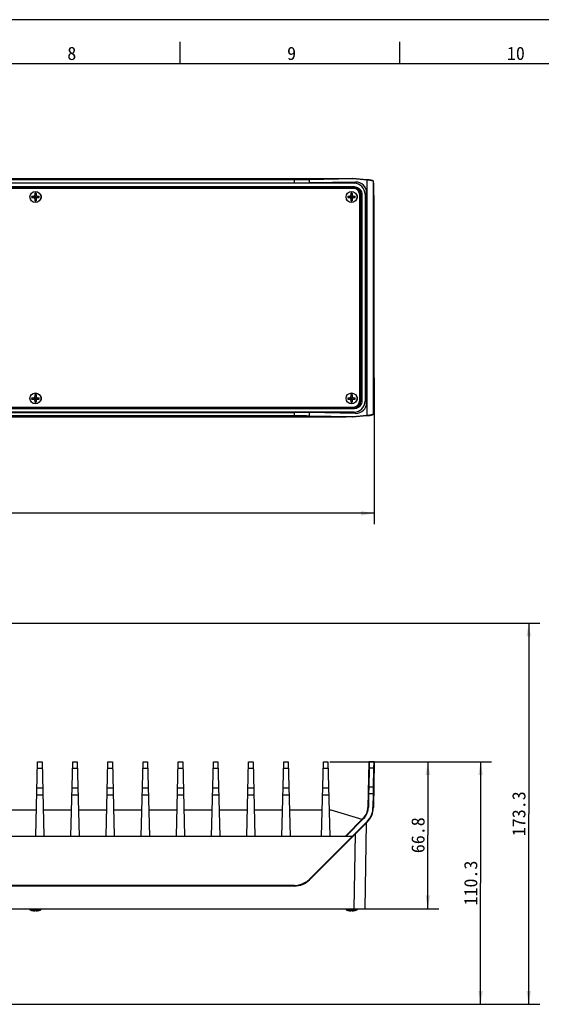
# Model space of a CAD drawing. Header units: millimetres. Extents: x 0 to 594, y 0 to 420.
# Tile 24 of 25: x 358 to 477, y 196 to 420. Entities that reach past the tile are written whole.
import ezdxf
from ezdxf.enums import TextEntityAlignment as Align

# ---------------------------------------------------------------- set-up
doc = ezdxf.new("R2010")
doc.units = ezdxf.units.MM
doc.header["$LTSCALE"] = 32.67
doc.layers.get('0').update_dxf_attribs({"linetype": 'CONTINUOUS'})
doc.layers.add('00_COMPONENTS', color=7, linetype='CONTINUOUS')
doc.layers.add('51__DRAFT_DIMS', color=7, linetype='CONTINUOUS')
doc.styles.get("Standard").update_dxf_attribs({"font": 'simfang.ttf'})
doc.styles.add('TEXTSTYLE_2', font='simfang.ttf')
doc.styles.add('TEXTSTYLE_4', font='simfang.ttf')
doc.dimstyles.new('DIMSTYLE_1', dxfattribs={"dimtxt": 3, "dimasz": 3, "dimexe": 2.5, "dimexo": 0.5, "dimgap": 0.75, "dimtad": 1, "dimdec": 1, "dimlfac": 2, "dimdsep": 46, "dimtxsty": 'STANDARD', "dimblk": '_FILLED', "dimblk1": '_FILLED', "dimblk2": '_FILLED', "dimcen": 0.09, "dimclrt": 3, "dimazin": 2, "dimtp": 0.8, "dimtm": 0.8, "dimtfac": 1, "dimtdec": 1, "dimtofl": 0, "dimtmove": 0, "dimatfit": 3, "dimldrblk": '_FILLED', "dimfxl": 1, "dimtolj": 1, "dimarcsym": 0})
doc.dimstyles.new('DIMSTYLE_3', dxfattribs={"dimtxt": 3, "dimasz": 3, "dimexe": 2.5, "dimexo": 0.5, "dimgap": 0.75, "dimtad": 1, "dimlfac": 2, "dimdsep": 46, "dimtxsty": 'STANDARD', "dimblk": '_FILLED', "dimblk1": '_FILLED', "dimblk2": '_FILLED', "dimcen": 0.09, "dimclrt": 3, "dimazin": 2, "dimtp": 0.3, "dimtm": 0.3, "dimtfac": 1, "dimtofl": 0, "dimtmove": 0, "dimatfit": 3, "dimldrblk": '_FILLED', "dimfxl": 1, "dimtolj": 1, "dimarcsym": 0})
doc.dimstyles.new('DIMSTYLE_4', dxfattribs={"dimtxt": 3, "dimasz": 3, "dimexe": 2.5, "dimexo": 0.5, "dimgap": 0.75, "dimtad": 1, "dimdec": 1, "dimlfac": 2, "dimdsep": 46, "dimtxsty": 'STANDARD', "dimblk": '_FILLED', "dimblk1": '_FILLED', "dimblk2": '_FILLED', "dimcen": 0.09, "dimclrt": 3, "dimazin": 2, "dimtp": 0.5, "dimtm": 0.5, "dimtfac": 1, "dimtdec": 1, "dimtofl": 0, "dimtmove": 0, "dimatfit": 3, "dimldrblk": '_FILLED', "dimfxl": 1, "dimtolj": 1, "dimarcsym": 0})
doc.dimstyles.new('DIMSTYLE_6', dxfattribs={"dimtxt": 3, "dimasz": 3, "dimexe": 2.5, "dimexo": 0.5, "dimgap": 0.75, "dimtad": 1, "dimdec": 1, "dimlfac": 2, "dimdsep": 46, "dimtxsty": 'STANDARD', "dimblk": '_FILLED', "dimblk1": '_FILLED', "dimblk2": '_FILLED', "dimcen": 0.09, "dimclrt": 3, "dimazin": 2, "dimtp": 0.3, "dimtm": 0.3, "dimtfac": 1, "dimtdec": 1, "dimtofl": 0, "dimtmove": 0, "dimatfit": 3, "dimldrblk": '_FILLED', "dimfxl": 1, "dimtolj": 1, "dimarcsym": 0})

# ---------------------------------------------------------------- blocks, each defined once
blk = doc.blocks.new('_FILLED')
at = {"color": 0, "linetype": 'ByBlock'}
blk.add_solid([(0, 0), (-1, 0.167), (-1, -0.167)], dxfattribs=at)
blk = doc.blocks.new('*D1')
at = {"layer": '51__DRAFT_DIMS', "color": 4}
for p, q in [((134.64, 338.58), (134.64, 305.29)), ((438.77, 338.58), (438.77, 305.29)), ((134.64, 307.79), (286.71, 307.79)), ((438.77, 307.79), (286.71, 307.79))]:
    blk.add_line(p, q, dxfattribs=at)
at = {"layer": '51__DRAFT_DIMS', "color": 4, "xscale": 3, "yscale": 3, "zscale": 3, "rotation": 180}
blk.add_blockref('_FILLED', (134.64, 307.79), dxfattribs=at)
at = {"layer": '51__DRAFT_DIMS', "color": 4, "xscale": 3, "yscale": 3, "zscale": 3}
blk.add_blockref('_FILLED', (438.77, 307.79), dxfattribs=at)
at = {"layer": '51__DRAFT_DIMS', "color": 3}
blk.add_text('608.3', height=3, dxfattribs=at).set_placement((286.71, 308.54), align=Align.CENTER)
blk = doc.blocks.new('*D4')
at = {"layer": '51__DRAFT_DIMS', "color": 4}
for p, q in [((321.21, 282.8), (476.42, 282.8)), ((473.92, 282.8), (473.92, 239.48)), ((473.92, 196.16), (473.92, 239.48)), ((300.73, 196.16), (476.42, 196.16))]:
    blk.add_line(p, q, dxfattribs=at)
at = {"layer": '51__DRAFT_DIMS', "color": 4, "xscale": 3, "yscale": 3, "zscale": 3}
for p, rotation in [((473.92, 282.8), 90), ((473.92, 196.16), 270)]:
    blk.add_blockref('_FILLED', p, dxfattribs=dict(at, rotation=rotation))
at = {"layer": '51__DRAFT_DIMS', "color": 3}
blk.add_text('173.3', height=3, rotation=90, dxfattribs=at).set_placement((473.17, 239.48), align=Align.CENTER)
blk = doc.blocks.new('*D9')
at = {"layer": '51__DRAFT_DIMS', "color": 4}
for p, q in [((428.71, 251.3), (453.47, 251.3)), ((450.97, 251.3), (450.97, 234.6)), ((450.97, 217.9), (450.97, 234.6)), ((434.71, 217.9), (453.47, 217.9))]:
    blk.add_line(p, q, dxfattribs=at)
at = {"layer": '51__DRAFT_DIMS', "color": 4, "xscale": 3, "yscale": 3, "zscale": 3}
for p, rotation in [((450.97, 251.3), 90), ((450.97, 217.9), 270)]:
    blk.add_blockref('_FILLED', p, dxfattribs=dict(at, rotation=rotation))
at = {"layer": '51__DRAFT_DIMS', "color": 3}
blk.add_text('66.8', height=3, rotation=90, dxfattribs=at).set_placement((450.22, 234.6), align=Align.CENTER)
blk = doc.blocks.new('*D10')
at = {"layer": '51__DRAFT_DIMS', "color": 4}
for p, q in [((428.71, 251.3), (465.47, 251.3)), ((462.97, 251.3), (462.97, 223.73)), ((462.97, 196.16), (462.97, 223.73)), ((300.73, 196.16), (465.47, 196.16))]:
    blk.add_line(p, q, dxfattribs=at)
at = {"layer": '51__DRAFT_DIMS', "color": 4, "xscale": 3, "yscale": 3, "zscale": 3}
for p, rotation in [((462.97, 251.3), 90), ((462.97, 196.16), 270)]:
    blk.add_blockref('_FILLED', p, dxfattribs=dict(at, rotation=rotation))
at = {"layer": '51__DRAFT_DIMS', "color": 3}
blk.add_text('110.3', height=3, rotation=90, dxfattribs=at).set_placement((462.22, 223.73), align=Align.CENTER)

msp = doc.modelspace()

# ---------------------------------------------------------------- linework, layer by layer
at = {"color": 7}
for p, q in [((594, 420), (0, 420)), ((394.6373, 410), (394.6373, 414.9999)), ((444.6373, 410), (444.6373, 414.9999)), ((584, 410), (25, 410))]:
    msp.add_line(p, q, dxfattribs=at)
at = {"layer": '00_COMPONENTS', "color": 7}
for p, q in [((434.2081, 382.8001), (139.2074, 382.8001)), ((139.5631, 383.9001), (432.3606, 383.9001)), ((152.7788, 382.89), (420.6367, 382.89)), ((433.8525, 383.9001), (423.9954, 383.728)), ((434.505, 383.097), (424.0662, 382.9148)), ((437.1025, 383.6152), (433.849, 383.9001)), ((438.6466, 382.9602), (438.593, 383.229)), ((323.241, 381.7809), (434.2081, 381.7809)), ((433.9836, 381.6559), (324.9578, 381.6559)), ((361.5578, 380.5568), (361.5578, 380.1501)), ((361.8578, 380.5568), (361.8578, 380.1501)), ((433.4578, 380.5568), (433.4578, 380.1501)), ((433.7578, 380.5568), (433.7578, 380.1501)), ((437.0491, 332.9584), (437.0491, 380.6418)), ((438.7473, 377.9852), (438.6726, 382.2664)), ((360.851, 379.8501), (361.2578, 379.8501)), ((360.851, 379.5501), (361.2578, 379.5501)), ((361.1312, 379.5501), (361.1312, 379.8501)), ((361.4699, 379.4623), (361.9456, 379.938)), ((361.9456, 379.4623), (361.4699, 379.938)), ((361.5578, 380.2767), (361.8578, 380.2767)), ((361.5578, 379.8501), (361.8578, 379.8501)), ((361.5578, 379.5501), (361.5578, 379.8501)), ((361.5578, 379.7001), (361.8578, 379.7001)), ((361.5578, 379.5501), (361.8578, 379.5501)), ((361.5578, 379.2501), (361.5578, 378.8434)), ((361.5578, 379.1236), (361.8578, 379.1236)), ((361.7078, 379.5501), (361.7078, 379.8501)), ((361.8578, 379.5501), (361.8578, 379.8501)), ((361.8578, 379.2501), (361.8578, 378.8434)), ((362.1578, 379.8501), (362.5645, 379.8501)), ((362.1578, 379.5501), (362.5645, 379.5501)), ((362.2843, 379.5501), (362.2843, 379.8501)), ((432.751, 379.8501), (433.1578, 379.8501)), ((432.751, 379.5501), (433.1578, 379.5501)), ((433.0312, 379.5501), (433.0312, 379.8501)), ((433.3699, 379.4623), (433.8456, 379.938)), ((433.3699, 379.938), (433.8456, 379.4623)), ((433.4578, 380.2767), (433.7578, 380.2767)), ((433.4578, 379.8501), (433.7578, 379.8501)), ((433.4578, 379.5501), (433.4578, 379.8501)), ((433.4578, 379.7001), (433.7578, 379.7001)), ((433.4578, 379.5501), (433.7578, 379.5501)), ((433.4578, 379.2501), (433.4578, 378.8434)), ((433.4578, 379.1236), (433.7578, 379.1236)), ((433.6078, 379.5501), (433.6078, 379.8501)), ((433.7578, 379.5501), (433.7578, 379.8501)), ((433.7578, 379.2501), (433.7578, 378.8434)), ((434.0578, 379.8501), (434.4645, 379.8501)), ((434.0578, 379.5501), (434.4645, 379.5501)), ((434.1843, 379.5501), (434.1843, 379.8501)), ((435.4836, 333.4443), (435.4836, 380.1559)), ((435.6886, 380.3005), (435.6886, 333.2997)), ((436.7078, 380.3005), (436.7078, 333.2997)), ((438.7724, 339.0799), (438.7724, 374.5204)), ((360.851, 334.0501), (361.2578, 334.0501)), ((360.851, 333.7501), (361.2578, 333.7501)), ((361.1312, 333.7501), (361.1312, 334.0501)), ((361.9456, 333.6623), (361.4699, 334.138)), ((361.4699, 333.6623), (361.9456, 334.138)), ((361.5578, 334.7568), (361.5578, 334.3501)), ((361.5578, 334.4767), (361.8578, 334.4767)), ((361.5578, 334.0501), (361.8578, 334.0501)), ((361.5578, 333.7501), (361.5578, 334.0501)), ((361.5578, 333.9001), (361.8578, 333.9001)), ((361.5578, 333.7501), (361.8578, 333.7501)), ((361.7078, 333.7501), (361.7078, 334.0501)), ((361.8578, 334.7568), (361.8578, 334.3501)), ((361.8578, 333.7501), (361.8578, 334.0501)), ((362.1578, 334.0501), (362.5645, 334.0501)), ((362.1578, 333.7501), (362.5645, 333.7501)), ((362.2843, 333.7501), (362.2843, 334.0501)), ((432.751, 334.0501), (433.1578, 334.0501)), ((432.751, 333.7501), (433.1578, 333.7501)), ((433.0312, 333.7501), (433.0312, 334.0501)), ((433.3699, 334.138), (433.8456, 333.6623)), ((433.3699, 333.6623), (433.8456, 334.138)), ((433.4578, 334.7568), (433.4578, 334.3501)), ((433.4578, 334.4767), (433.7578, 334.4767)), ((433.4578, 334.0501), (433.7578, 334.0501)), ((433.4578, 333.7501), (433.4578, 334.0501)), ((433.4578, 333.9001), (433.7578, 333.9001)), ((433.4578, 333.7501), (433.7578, 333.7501)), ((433.6078, 333.7501), (433.6078, 334.0501)), ((433.7578, 334.7568), (433.7578, 334.3501)), ((433.7578, 333.7501), (433.7578, 334.0501)), ((434.0578, 334.0501), (434.4645, 334.0501)), ((434.0578, 333.7501), (434.4645, 333.7501)), ((434.1843, 333.7501), (434.1843, 334.0501)), ((438.6726, 331.3338), (438.7473, 335.6151)), ((434.2081, 331.8193), (322.741, 331.8193)), ((324.9578, 331.9443), (433.9836, 331.9443)), ((361.5578, 333.4501), (361.5578, 333.0434)), ((361.5578, 333.3236), (361.8578, 333.3236)), ((361.8578, 333.4501), (361.8578, 333.0434)), ((433.4578, 333.4501), (433.4578, 333.0434)), ((433.4578, 333.3236), (433.7578, 333.3236)), ((433.7578, 333.4501), (433.7578, 333.0434)), ((434.2081, 330.8001), (139.2074, 330.8001)), ((152.7788, 330.7102), (420.6367, 330.7102)), ((304.2078, 329.7001), (432.3606, 329.7001)), ((423.9954, 329.8722), (433.8525, 329.7001)), ((434.505, 330.5032), (424.0662, 330.6854)), ((433.849, 329.7001), (437.1025, 329.9851)), ((438.593, 330.3713), (438.6466, 330.64)), ((361.7652, 234.3958), (362.2078, 251.2958)), ((362.2078, 251.2958), (363.2078, 251.2958)), ((363.2078, 251.2958), (363.6503, 234.3958)), ((369.7652, 234.3958), (370.2078, 251.2958)), ((370.2078, 251.2958), (371.2078, 251.2958)), ((371.2078, 251.2958), (371.6503, 234.3958)), ((377.7652, 234.3958), (378.2078, 251.2958)), ((378.2078, 251.2958), (379.2078, 251.2958)), ((379.2078, 251.2958), (379.6503, 234.3958)), ((385.7652, 234.3958), (386.2078, 251.2958)), ((386.2078, 251.2958), (387.2078, 251.2958)), ((387.2078, 251.2958), (387.6503, 234.3958)), ((393.7652, 234.3958), (394.2078, 251.2958)), ((394.2078, 251.2958), (395.2078, 251.2958)), ((395.2078, 251.2958), (395.6503, 234.3958)), ((401.7652, 234.3958), (402.2078, 251.2958)), ((402.2078, 251.2958), (403.2078, 251.2958)), ((403.2078, 251.2958), (403.6503, 234.3958)), ((409.7652, 234.3958), (410.2078, 251.2958)), ((410.2078, 251.2958), (411.2078, 251.2958)), ((411.2078, 251.2958), (411.6503, 234.3958)), ((417.7652, 234.3958), (418.2078, 251.2958)), ((418.2078, 251.2958), (419.2078, 251.2958)), ((419.2078, 251.2958), (419.6503, 234.3958)), ((426.7652, 234.3958), (427.2078, 251.2958)), ((427.2078, 251.2958), (428.2078, 251.2958)), ((428.2078, 251.2958), (428.6503, 234.3958)), ((437.5223, 251.1976), (437.3432, 240.9401)), ((438.6724, 251.2958), (437.6223, 251.2958)), ((438.7724, 251.1941), (438.593, 240.9183)), ((361.9197, 240.2958), (355.4958, 240.2958)), ((369.9197, 240.2958), (363.4958, 240.2958)), ((377.9197, 240.2958), (371.4958, 240.2958)), ((385.9197, 240.2958), (379.4958, 240.2958)), ((393.9197, 240.2958), (387.4958, 240.2958)), ((401.9197, 240.2958), (395.4958, 240.2958)), ((409.9197, 240.2958), (403.4958, 240.2958)), ((417.9197, 240.2958), (411.4958, 240.2958)), ((426.9197, 240.2958), (419.4958, 240.2958)), ((428.9578, 240.2958), (428.4958, 240.2958)), ((436.0249, 238.1929), (428.9578, 240.2958)), ((437.1732, 237.5734), (424.0662, 224.4663)), ((436.2894, 238.4573), (432.2279, 234.3958)), ((436.3601, 238.3953), (432.3641, 234.3958)), ((437.1025, 237.6529), (433.849, 234.3958)), ((436.7078, 217.8958), (437.0491, 237.4492)), ((139.5631, 234.3958), (433.8525, 234.3958)), ((433.8525, 234.3958), (423.9954, 224.5353)), ((420.6367, 223.0458), (152.7788, 223.0458)), ((136.7078, 217.8958), (436.7078, 217.8958)), ((360.4578, 217.8958), (360.4578, 217.6218)), ((360.4578, 217.6218), (362.9578, 217.6218)), ((360.8491, 217.4951), (360.851, 217.498)), ((361.5575, 217.4172), (361.5578, 217.4188)), ((361.5578, 217.498), (361.5578, 217.4188)), ((361.8578, 217.498), (361.8578, 217.4188)), ((361.8578, 217.4188), (361.858, 217.4172)), ((362.5645, 217.498), (362.5664, 217.4951)), ((362.9578, 217.8958), (362.9578, 217.6218)), ((432.3578, 217.8958), (432.3578, 217.6218)), ((432.3578, 217.6218), (434.8578, 217.6218)), ((432.7491, 217.4951), (432.751, 217.498)), ((433.4575, 217.4172), (433.4578, 217.4188)), ((433.4578, 217.498), (433.4578, 217.4188)), ((433.7578, 217.498), (433.7578, 217.4188)), ((433.7578, 217.4188), (433.758, 217.4172)), ((434.4645, 217.498), (434.4664, 217.4951)), ((434.8578, 217.8958), (434.8578, 217.6218))]:
    msp.add_line(p, q, dxfattribs=at)
at = {"layer": '00_COMPONENTS', "color": 4}
for p, q in [((420.6367, 383.7037), (152.7788, 383.7037)), ((420.6367, 383.6037), (152.7788, 383.6037)), ((420.6367, 382.89), (420.6367, 383.7037)), ((433.9214, 383.8), (424.0662, 383.628)), ((424.0662, 382.9148), (424.0662, 383.628)), ((437.1732, 383.5156), (433.9214, 383.8)), ((434.2081, 382.8001), (434.505, 383.097)), ((437.1732, 330.0847), (437.1732, 383.5156)), ((438.593, 383.229), (438.5915, 383.2463)), ((438.593, 330.3713), (438.593, 383.229)), ((139.2074, 382.0458), (434.2081, 382.0458)), ((139.2074, 381.7958), (434.2081, 381.7958)), ((366.4387, 381.6559), (366.5637, 381.7809)), ((383.2396, 381.6559), (383.3646, 381.7809)), ((400.0405, 381.6559), (400.1655, 381.7809)), ((416.8413, 381.6559), (416.9663, 381.7809)), ((433.6422, 381.6559), (433.7672, 381.7809)), ((434.2081, 382.0458), (434.2081, 381.7809)), ((436.7078, 380.3005), (437.0491, 380.6418)), ((435.9534, 380.3005), (435.6886, 380.3005)), ((435.7035, 380.3005), (435.7035, 333.2997)), ((435.9534, 380.3005), (435.9534, 333.2998)), ((435.4836, 366.6965), (435.6886, 366.9015)), ((435.4836, 349.8956), (435.6886, 350.1006)), ((434.2081, 331.8044), (139.2074, 331.8044)), ((434.2081, 331.5545), (139.2074, 331.5545)), ((367.0047, 331.8193), (367.1297, 331.9443)), ((383.8056, 331.8193), (383.9306, 331.9443)), ((400.6064, 331.8193), (400.7314, 331.9443)), ((417.4073, 331.8193), (417.5323, 331.9443)), ((434.2081, 331.8193), (434.3909, 332.0021)), ((434.2081, 331.5545), (434.2081, 331.8193)), ((435.4258, 333.037), (435.6886, 333.2997)), ((435.9534, 333.2997), (435.6886, 333.2997)), ((436.7078, 333.2997), (437.0491, 332.9584)), ((152.7788, 329.9965), (420.6367, 329.9965)), ((152.7788, 329.8965), (420.6367, 329.8965)), ((420.6367, 329.8965), (420.6367, 330.7102)), ((423.9988, 329.9734), (424.0662, 329.9722)), ((424.0662, 329.9722), (424.0662, 330.6854)), ((424.0662, 329.9722), (433.9214, 329.8002)), ((433.9214, 329.8002), (437.1732, 330.0847)), ((434.2081, 330.8001), (434.505, 330.5032)), ((438.593, 330.3713), (438.5914, 330.353)), ((437.6223, 251.2958), (437.596, 249.7607)), ((438.6724, 251.2958), (438.6461, 249.7607)), ((362.1694, 249.8313), (363.2461, 249.8313)), ((370.1694, 249.8313), (371.2461, 249.8313)), ((378.1694, 249.8313), (379.2461, 249.8313)), ((386.1694, 249.8313), (387.2461, 249.8313)), ((394.1694, 249.8313), (395.2461, 249.8313)), ((402.1694, 249.8313), (403.2461, 249.8313)), ((410.1694, 249.8313), (411.2461, 249.8313)), ((418.1694, 249.8313), (419.2461, 249.8313)), ((427.1694, 249.8313), (428.2461, 249.8313)), ((437.596, 249.7607), (437.5225, 245.5501)), ((438.6474, 249.8313), (437.5972, 249.8313)), ((438.6461, 249.7607), (438.5726, 245.5501)), ((362.0518, 245.3405), (363.3637, 245.3405)), ((370.0518, 245.3405), (371.3637, 245.3405)), ((378.0518, 245.3405), (379.3637, 245.3405)), ((386.0518, 245.3405), (387.3637, 245.3405)), ((394.0518, 245.3405), (395.3637, 245.3405)), ((402.0518, 245.3405), (403.3637, 245.3405)), ((410.0518, 245.3405), (411.3637, 245.3405)), ((418.0518, 245.3405), (419.3637, 245.3405)), ((427.0518, 245.3405), (428.3637, 245.3405)), ((437.4965, 244.0002), (437.4432, 240.947)), ((437.5225, 245.5501), (437.4965, 244.0002)), ((438.5467, 244.0002), (437.4965, 244.0002)), ((438.5726, 245.5501), (437.5225, 245.5501)), ((438.5467, 244.0002), (438.4931, 240.9287)), ((438.5726, 245.5501), (438.5467, 244.0002)), ((438.5661, 245.1601), (438.558, 244.679)), ((438.5726, 245.5501), (438.5661, 245.1601)), ((362.0112, 243.7906), (363.4043, 243.7906)), ((370.0112, 243.7906), (371.4043, 243.7906)), ((378.0112, 243.7906), (379.4043, 243.7906)), ((386.0112, 243.7906), (387.4043, 243.7906)), ((394.0112, 243.7906), (395.4043, 243.7906)), ((402.0112, 243.7906), (403.4043, 243.7906)), ((410.0112, 243.7906), (411.4043, 243.7906)), ((418.0112, 243.7906), (419.4043, 243.7906)), ((427.0112, 243.7906), (428.4043, 243.7906)), ((434.2081, 217.8958), (434.505, 234.9052)), ((420.6367, 223.1441), (152.7788, 223.1441)), ((420.6367, 223.0458), (420.6367, 223.1441))]:
    msp.add_line(p, q, dxfattribs=at)
at = {"layer": '00_COMPONENTS', "color": 7}
for points in [[(438.281, 383.4484), (438.1807, 383.4726), (438.0634, 383.4963), (437.928, 383.5197), (437.7739, 383.5426), (437.6009, 383.565), (437.4093, 383.5866), (437.1996, 383.6072), (437.1112, 383.6152)], [(438.5915, 383.2463), (438.5777, 383.2863), (438.5405, 383.3342), (438.4897, 383.3708), (438.4311, 383.3993), (438.3636, 383.4241), (438.281, 383.4484)], [(437.1112, 329.9851), (437.2802, 330.0006), (437.452, 330.0183), (437.6109, 330.0365), (437.7564, 330.0552), (437.8887, 330.0744), (438.0079, 330.0939), (438.1142, 330.1137), (438.2076, 330.1338), (438.289, 330.154), (438.3594, 330.1748), (438.4184, 330.1958), (438.4677, 330.2177), (438.5119, 330.2434), (438.5511, 330.2766), (438.5804, 330.3194), (438.5914, 330.353)]]:
    msp.add_lwpolyline(points, dxfattribs=at)
at = {"layer": '00_COMPONENTS', "color": 4}
msp.add_lwpolyline([(437.6223, 251.2958), (437.622, 251.2833), (437.6205, 251.1907)], dxfattribs=at)
at = {"layer": '00_COMPONENTS', "color": 7}
for centre in [(361.7078, 379.7001), (433.6078, 379.7001), (361.7078, 333.9001), (433.6078, 333.9001)]:
    msp.add_circle(centre, 1.25, dxfattribs=at)
at = {"layer": '00_COMPONENTS', "color": 4}
for centre, radius, start, end in [((422.1771, 494.3896), 110.7777, 270.84868, 270.977092), ((434.2135, 380.3003), 1.4751, 0.009671, 5.744476), ((434.208, 333.2878), 1.4685, 270.004685, 273.715776), ((434.1865, 333.3041), 1.5172, 338.480065, 355.279014), ((434.2259, 333.3002), 1.4776, 355.302615, 359.98275), ((435.6242, 348.2065), 18.1879, 274.885707, 275.594223), ((433.7223, 241.0197), 3.7227, 330.252826, 348.29104), ((433.7352, 241.0126), 3.7086, 348.358257, 355.415756), ((433.7454, 241.0119), 3.6984, 355.413962, 358.994597), ((433.7255, 241.0138), 4.7684, 351.130602, 354.976449), ((433.7461, 241.0122), 4.7476, 354.974713, 358.992745), ((433.7306, 241.0217), 3.7165, 315.034052, 330.163487), ((433.7312, 241.0219), 4.7661, 315.019704, 326.579789), ((420.6281, 227.9048), 4.7637, 303.341689, 310.960144), ((420.6389, 227.8928), 4.7476, 310.957107, 314.992472), ((420.6354, 227.9066), 4.7626, 270.015528, 278.158401)]:
    msp.add_arc(centre, radius, start, end, dxfattribs=at)
at = {"layer": '00_COMPONENTS', "color": 7}
for centre, radius, start, end in [((361.7078, 374.6889), 5.8699, 88.535688, 91.464312), ((433.6078, 374.6889), 5.8699, 88.535688, 91.464312), ((433.9836, 380.1559), 1.5, 0, 90), ((434.2065, 380.29), 1.491, 73.20304, 89.935238), ((434.1979, 380.2979), 1.4908, 5.675403, 23.360342), ((366.7183, 379.7001), 5.8691, 178.535752, 181.464248), ((361.2578, 380.1501), 0.3, 270, 360), ((361.2578, 379.2501), 0.3, 0, 90), ((361.7078, 384.7114), 5.8699, 268.535688, 271.464312), ((362.1578, 380.1501), 0.3, 180, 270), ((362.1578, 379.2501), 0.3, 90, 180), ((356.6973, 379.7001), 5.8691, 358.535752, 1.464248), ((362.2078, 379.7001), 0.875, 309.296744, 50.703256), ((438.6183, 379.7001), 5.8691, 178.535752, 181.464248), ((433.1578, 380.1501), 0.3, 270, 360), ((433.1578, 379.2501), 0.3, 0, 90), ((433.6078, 384.7114), 5.8699, 268.535688, 271.464312), ((434.0578, 380.1501), 0.3, 180, 270), ((434.0578, 379.2501), 0.3, 90, 180), ((428.5973, 379.7001), 5.8691, 358.535752, 1.464248), ((434.1078, 379.7001), 0.875, 309.296744, 50.703256), ((434.2133, 380.3002), 1.4753, 0.010172, 5.645467), ((366.7183, 333.9001), 5.8691, 178.535752, 181.464248), ((361.2578, 334.3501), 0.3, 270, 360), ((361.2578, 333.4501), 0.3, 0, 90), ((361.7078, 328.8889), 5.8699, 88.535688, 91.464312), ((362.1578, 334.3501), 0.3, 180, 270), ((362.1578, 333.4501), 0.3, 90, 180), ((356.6973, 333.9001), 5.8691, 358.535752, 1.464248), ((362.2078, 333.9001), 0.875, 309.296744, 50.703256), ((438.6183, 333.9001), 5.8691, 178.535752, 181.464248), ((433.1578, 334.3501), 0.3, 270, 360), ((433.1578, 333.4501), 0.3, 0, 90), ((433.6078, 328.8889), 5.8699, 88.535688, 91.464312), ((434.0578, 334.3501), 0.3, 180, 270), ((434.0578, 333.4501), 0.3, 90, 180), ((428.5973, 333.9001), 5.8691, 358.535752, 1.464248), ((434.1078, 333.9001), 0.875, 309.296744, 50.703256), ((361.7078, 338.9114), 5.8699, 268.535688, 271.464312), ((433.6078, 338.9114), 5.8699, 268.535688, 271.464312), ((433.9836, 333.4443), 1.5, 270, 360), ((434.2066, 333.309), 1.4896, 270.058303, 286.559305), ((437.6223, 251.1958), 0.1, 90, 179), ((438.6724, 251.1958), 0.1, 359, 90), ((433.7438, 241.0029), 3.6, 315, 359), ((433.7438, 241.0029), 4.85, 315, 359), ((420.6367, 227.8958), 4.85, 270, 315), ((361.7078, 220.8142), 3.4284, 248.616814, 255.49594), ((361.7078, 220.8142), 3.4251, 255.514847, 262.450477), ((361.5575, 219.6802), 2.2812, 262.449479, 263.304044), ((361.7078, 221.3827), 3.8876, 267.788747, 272.211253), ((361.858, 219.6802), 2.2812, 276.695969, 277.550491), ((361.7078, 220.8142), 3.4251, 277.549523, 284.485153), ((361.7078, 220.8142), 3.4284, 284.50406, 291.383186), ((433.6078, 220.8142), 3.4284, 248.616814, 255.49594), ((433.6078, 220.8142), 3.4251, 255.514847, 262.450477), ((433.4575, 219.6802), 2.2812, 262.449479, 263.304044), ((433.6078, 221.3827), 3.8876, 267.788747, 272.211253), ((433.758, 219.6802), 2.2812, 276.695969, 277.550491), ((433.6078, 220.8142), 3.4251, 277.549523, 284.485153), ((433.6078, 220.8142), 3.4284, 284.50406, 291.383186)]:
    msp.add_arc(centre, radius, start, end, dxfattribs=at)
for centre, major_axis, ratio, start_param, end_param in [((420.6367, 382.9747), (4.85, 0), 0.01745506, -1.57079633, -0.78539816), ((434.2074, 380.2997), (1.7683, 1.7683), 0.99969546, -0.78524587, 0.78524587), ((434.5043, 380.5966), (2.3513, 0.9981), 0.97519555, -0.39247064, 1.1780211), ((434.2074, 333.3005), (1.7683, -1.7683), 0.99969546, -0.78524587, 0.78524587), ((434.5043, 333.0036), (2.3513, -0.9981), 0.97519555, -1.1780211, 0.39247064), ((420.6367, 330.6256), (4.85, 0), 0.01745506, 0.78539816, 1.57079633)]:
    msp.add_ellipse(centre, major_axis=major_axis, ratio=ratio, start_param=start_param, end_param=end_param, dxfattribs=at)
at = {"layer": '00_COMPONENTS', "color": 4}
for points, knots in [([(423.9954, 383.728), (423.7555, 383.7238), (422.636, 383.7084), (421.5163, 383.7037), (420.6367, 383.7037)], [0, 0, 0, 0, 0.21433522, 1, 1, 1, 1]), ([(423.8179, 383.6241), (423.5838, 383.6206), (422.5235, 383.6079), (421.463, 383.6037), (420.6367, 383.6037)], [0, 0, 0, 0, 0.22076123, 1, 1, 1, 1]), ([(424.0662, 383.628), (424.066, 383.6408), (424.0615, 383.6823), (424.0254, 383.7275), (423.9954, 383.728)], [0, 0, 0, 0, 0.29898893, 1, 1, 1, 1]), ([(437.1732, 383.5156), (437.1738, 383.5278), (437.1717, 383.5678), (437.1397, 383.6126), (437.1112, 383.6152)], [0, 0, 0, 0, 0.29992205, 1, 1, 1, 1]), ([(437.9503, 383.4285), (437.8942, 383.4369), (437.6359, 383.4724), (437.3764, 383.4981), (437.1732, 383.5156)], [0, 0, 0, 0, 0.21764735, 1, 1, 1, 1]), ([(438.3131, 383.361), (438.2874, 383.3672), (438.1673, 383.394), (438.0459, 383.4143), (437.9503, 383.4285)], [0, 0, 0, 0, 0.2147898, 1, 1, 1, 1]), ([(438.593, 383.229), (438.5862, 383.2624), (438.4745, 383.3192), (438.3821, 383.3444), (438.3131, 383.361)], [0, 0, 0, 0, 0.32470814, 1, 1, 1, 1]), ([(434.7305, 381.6857), (434.6998, 381.6973), (434.5311, 381.7545), (434.3528, 381.7809), (434.2081, 381.7809)], [0, 0, 0, 0, 0.18423823, 1, 1, 1, 1]), ([(435.5585, 380.9071), (435.5152, 381.0035), (435.3762, 381.2415), (435.091, 381.5148), (434.8379, 381.6453), (434.7305, 381.6857)], [0, 0, 0, 0, 0.27170417, 0.70472156, 1, 1, 1, 1]), ([(434.7368, 381.9637), (435.0814, 381.8547), (435.7164, 381.4034), (435.9534, 380.6618), (435.9534, 380.3005)], [0, 0, 0, 0, 0.50008647, 1, 1, 1, 1]), ([(435.6811, 380.4479), (435.6713, 380.546), (435.6396, 380.7029), (435.5833, 380.852), (435.5585, 380.9071)], [0, 0, 0, 0, 0.62043513, 1, 1, 1, 1]), ([(434.3032, 331.8224), (434.414, 331.8296), (434.5713, 331.8577), (434.7211, 331.9102), (434.7648, 331.928)], [0, 0, 0, 0, 0.70217237, 1, 1, 1, 1]), ([(435.9534, 333.2998), (435.9533, 332.9334), (435.7095, 332.1812), (435.0584, 331.7317), (434.7076, 331.6275)], [0, 0, 0, 0, 0.50020798, 1, 1, 1, 1]), ([(435.5979, 332.7475), (435.5206, 332.5522), (435.2785, 332.1914), (434.9095, 331.9621), (434.7117, 331.8917)], [0, 0, 0, 0, 0.5000933, 1, 1, 1, 1]), ([(434.7648, 331.928), (434.8669, 331.9694), (435.1139, 332.1031), (435.3857, 332.3721), (435.5186, 332.6042), (435.5584, 332.6928)], [0, 0, 0, 0, 0.29272145, 0.7418928, 1, 1, 1, 1]), ([(435.5584, 332.6928), (435.5849, 332.7519), (435.658, 332.9478), (435.6886, 333.1566), (435.6886, 333.2997)], [0, 0, 0, 0, 0.31053727, 1, 1, 1, 1]), ([(420.6367, 329.9965), (420.9444, 329.9965), (422.0651, 329.9946), (423.1858, 329.9867), (423.9988, 329.9734)], [0, 0, 0, 0, 0.27455598, 1, 1, 1, 1]), ([(420.6367, 329.8965), (420.9456, 329.8965), (422.0652, 329.8945), (423.1849, 329.8864), (423.9954, 329.8722)], [0, 0, 0, 0, 0.27592466, 1, 1, 1, 1]), ([(424.0662, 329.9722), (424.066, 329.9594), (424.0615, 329.9179), (424.0254, 329.8728), (423.9954, 329.8722)], [0, 0, 0, 0, 0.298988, 1, 1, 1, 1]), ([(437.1732, 330.0847), (437.1738, 330.0724), (437.1717, 330.0324), (437.1398, 329.9877), (437.1112, 329.9851)], [0, 0, 0, 0, 0.29989204, 1, 1, 1, 1]), ([(437.3972, 330.1052), (437.4467, 330.1101), (437.6269, 330.1286), (437.8068, 330.1505), (437.9368, 330.1697)], [0, 0, 0, 0, 0.27423591, 1, 1, 1, 1]), ([(437.9368, 330.1697), (438.0979, 330.1935), (438.3095, 330.2293), (438.5226, 330.3015), (438.5882, 330.3476), (438.593, 330.3713)], [0, 0, 0, 0, 0.69902836, 0.89607702, 1, 1, 1, 1]), ([(437.5972, 249.8313), (437.5845, 249.8315), (437.5431, 249.8278), (437.4977, 249.7921), (437.4972, 249.7624)], [0, 0, 0, 0, 0.30031513, 1, 1, 1, 1]), ([(438.7473, 249.7589), (438.7479, 249.7891), (438.7023, 249.8267), (438.6603, 249.8312), (438.6474, 249.8313)], [0, 0, 0, 0, 0.69958781, 1, 1, 1, 1]), ([(437.4965, 244.0002), (437.473, 244.0007), (437.4504, 243.9935), (437.3967, 244.0032), (437.3965, 243.9933)], [0, 0, 0, 0, 0.70290993, 1, 1, 1, 1]), ([(437.5225, 245.5501), (437.5097, 245.5502), (437.4684, 245.5466), (437.423, 245.5109), (437.4225, 245.4812)], [0, 0, 0, 0, 0.30031509, 1, 1, 1, 1]), ([(438.6466, 243.9898), (438.6468, 243.9998), (438.5927, 243.9918), (438.5703, 243.9998), (438.5467, 244.0002)], [0, 0, 0, 0, 0.29725879, 1, 1, 1, 1]), ([(438.6726, 245.4777), (438.6731, 245.5079), (438.6275, 245.5455), (438.5856, 245.55), (438.5726, 245.5501)], [0, 0, 0, 0, 0.69958784, 1, 1, 1, 1]), ([(437.4432, 240.947), (437.4197, 240.9474), (437.3971, 240.9403), (437.3434, 240.95), (437.3432, 240.9401)], [0, 0, 0, 0, 0.70291, 1, 1, 1, 1]), ([(438.593, 240.9183), (438.5932, 240.9282), (438.539, 240.9203), (438.5167, 240.9283), (438.4931, 240.9287)], [0, 0, 0, 0, 0.29726188, 1, 1, 1, 1]), ([(436.3601, 238.3953), (436.3443, 238.411), (436.3239, 238.4198), (436.2958, 238.4638), (436.2894, 238.4573)], [0, 0, 0, 0, 0.70844476, 1, 1, 1, 1]), ([(437.1732, 237.5734), (437.1753, 237.5755), (437.1628, 237.5862), (437.1475, 237.6103), (437.1202, 237.6353), (437.1025, 237.6529)], [0, 0, 0, 0, 0.08055284, 0.29954075, 1, 1, 1, 1]), ([(424.0662, 224.4663), (424.0644, 224.4646), (424.0569, 224.4789), (424.0339, 224.4914), (424.0119, 224.5188), (423.9954, 224.5353)], [0, 0, 0, 0, 0.07618593, 0.29218905, 1, 1, 1, 1])]:
    msp.add_open_spline(points, degree=3, knots=knots, dxfattribs=at)
at = {"layer": '00_COMPONENTS', "color": 7}
for points, knots in [([(433.8507, 383.8999), (433.8806, 383.901), (433.9185, 383.855), (433.9216, 383.8132), (433.9214, 383.8)], [0, 0, 0, 0, 0.69475707, 1, 1, 1, 1]), ([(438.6726, 382.2664), (438.6698, 382.4258), (438.6586, 382.6561), (438.6607, 382.8896), (438.6466, 382.9602)], [0, 0, 0, 0, 0.68870195, 1, 1, 1, 1]), ([(435.5665, 380.8891), (435.482, 381.0841), (435.225, 381.4414), (434.8406, 381.6559), (434.6373, 381.7173)], [0, 0, 0, 0, 0.50022272, 1, 1, 1, 1]), ([(438.7724, 374.5204), (438.7724, 374.8391), (438.7703, 375.994), (438.7619, 377.149), (438.7473, 377.9852)], [0, 0, 0, 0, 0.27592286, 1, 1, 1, 1]), ([(438.7473, 335.6151), (438.7517, 335.8626), (438.7676, 337.0174), (438.7724, 338.1724), (438.7724, 339.0799)], [0, 0, 0, 0, 0.21433258, 1, 1, 1, 1]), ([(434.6312, 331.8811), (434.8385, 331.9428), (435.2305, 332.1612), (435.4897, 332.5276), (435.5733, 332.7272)], [0, 0, 0, 0, 0.49992135, 1, 1, 1, 1]), ([(438.653, 330.7007), (438.6554, 330.7338), (438.6657, 330.9447), (438.6695, 331.1559), (438.6726, 331.3338)], [0, 0, 0, 0, 0.15707229, 1, 1, 1, 1]), ([(433.8507, 329.7002), (433.8808, 329.6997), (433.9186, 329.7453), (433.9216, 329.7873), (433.9214, 329.8002)], [0, 0, 0, 0, 0.69923853, 1, 1, 1, 1]), ([(438.6466, 330.64), (438.6473, 330.6433), (438.6504, 330.6634), (438.6518, 330.6838), (438.653, 330.7007)], [0, 0, 0, 0, 0.16367925, 1, 1, 1, 1]), ([(433.8507, 234.3975), (433.868, 234.3803), (433.8949, 234.3556), (433.909, 234.3322), (433.9233, 234.3235), (433.9214, 234.3216)], [0, 0, 0, 0, 0.70485536, 0.92255491, 1, 1, 1, 1]), ([(361.2915, 217.4146), (361.3252, 217.4106), (361.3739, 217.4059), (361.436, 217.4027), (361.4751, 217.4021), (361.5075, 217.4031), (361.5296, 217.4054), (361.5432, 217.4084), (361.5512, 217.411), (361.5566, 217.4143), (361.5575, 217.4172)], [0, 0, 0, 0, 0.37683319, 0.54453224, 0.69118785, 0.81228908, 0.90447226, 0.93913982, 0.96620686, 1, 1, 1, 1]), ([(361.858, 217.4172), (361.859, 217.4143), (361.8644, 217.411), (361.8723, 217.4084), (361.8859, 217.4054), (361.9081, 217.4031), (361.9404, 217.4021), (361.9796, 217.4027), (362.0416, 217.4059), (362.0904, 217.4106), (362.124, 217.4146)], [0, 0, 0, 0, 0.03379287, 0.06085967, 0.0955268, 0.18770873, 0.30880819, 0.4554616, 0.62315853, 1, 1, 1, 1]), ([(433.1915, 217.4146), (433.2252, 217.4106), (433.2739, 217.4059), (433.336, 217.4027), (433.3751, 217.4021), (433.4075, 217.4031), (433.4296, 217.4054), (433.4432, 217.4084), (433.4512, 217.411), (433.4566, 217.4143), (433.4575, 217.4172)], [0, 0, 0, 0, 0.37683319, 0.54453224, 0.69118785, 0.81228908, 0.90447226, 0.93913982, 0.96620686, 1, 1, 1, 1]), ([(433.758, 217.4172), (433.759, 217.4143), (433.7644, 217.411), (433.7723, 217.4084), (433.7859, 217.4054), (433.8081, 217.4031), (433.8404, 217.4021), (433.8796, 217.4027), (433.9416, 217.4059), (433.9904, 217.4106), (434.024, 217.4146)], [0, 0, 0, 0, 0.03379287, 0.06085967, 0.0955268, 0.18770873, 0.30880819, 0.4554616, 0.62315853, 1, 1, 1, 1])]:
    msp.add_open_spline(points, degree=3, knots=knots, dxfattribs=at)
at = {"layer": '00_COMPONENTS', "color": 4}
for points in [[(434.2081, 382.0458), (434.3865, 382.0457), (434.5668, 382.0175), (434.7368, 381.9637)], [(434.2081, 381.7958), (434.3955, 381.7958), (434.5861, 381.7592), (434.7604, 381.6903)], [(434.7604, 381.6903), (435.1196, 381.5482), (435.4386, 381.2349), (435.5875, 380.8784)], [(435.5875, 380.8784), (435.6632, 380.6971), (435.7035, 380.497), (435.7035, 380.3005)], [(434.7117, 331.8917), (434.5512, 331.8345), (434.3785, 331.8044), (434.2081, 331.8044)], [(434.7076, 331.6275), (434.5463, 331.5796), (434.3764, 331.5544), (434.2081, 331.5545)], [(438.4368, 240.2786), (438.3331, 239.6142), (438.0796, 238.9582), (437.7093, 238.3968)], [(423.2464, 223.9252), (422.6701, 223.5462), (421.994, 223.2901), (421.3113, 223.1923)]]:
    msp.add_open_spline(points, degree=3, dxfattribs=at)
at = {"layer": '00_COMPONENTS', "color": 7}
msp.add_open_spline([(435.5733, 332.7272), (435.6486, 332.9067), (435.6886, 333.1051), (435.6886, 333.2997)], degree=3, dxfattribs=at)

# ---------------------------------------------------------------- texts
at = {"color": 3}
for s, height, style, p in [('8', 3, 'TEXTSTYLE_2', (368.9562, 410.847)), ('9', 3, 'TEXTSTYLE_2', (418.9562, 410.847)), ('10', 2.99996, 'TEXTSTYLE_4', (468.9562, 410.847))]:
    msp.add_text(s, height=height, dxfattribs=dict(at, style=style)).set_placement(p)

# ---------------------------------------------------------------- dimensions: what is measured, and where the dimension line sits
at = {"layer": '51__DRAFT_DIMS', "color": 4}
dim = msp.add_linear_dim(base=(438.7724, 307.7904), p1=(134.6413, 339.0799), p2=(438.7724, 339.0799), dimstyle='DIMSTYLE_1', dxfattribs=at)
dim.commit()
dim.dimension.update_dxf_attribs({"geometry": '*D1', "text_midpoint": (286.6366, 307.7904), "dimtype": 160})
for base, p1, p2, angle, dimstyle, picture, middle in [((473.9222, 196.1608), (320.7078, 282.7958), (300.2328, 196.1608), 270, 'DIMSTYLE_4', '*D4', (473.9222, 239.5545)), ((462.9706, 196.1608), (428.2078, 251.2958), (300.2328, 196.1608), 270, 'DIMSTYLE_6', '*D10', (462.9706, 223.8045)), ((450.9721, 251.2958), (434.2081, 217.8958), (428.2078, 251.2958), 90, 'DIMSTYLE_3', '*D9', (450.9721, 234.5401))]:
    dim = msp.add_linear_dim(base=base, p1=p1, p2=p2, angle=angle, dimstyle=dimstyle, dxfattribs=at)
    dim.commit()
    dim.dimension.update_dxf_attribs({"geometry": picture, "text_midpoint": middle, "dimtype": 160})

doc.saveas('drawing.dxf')
